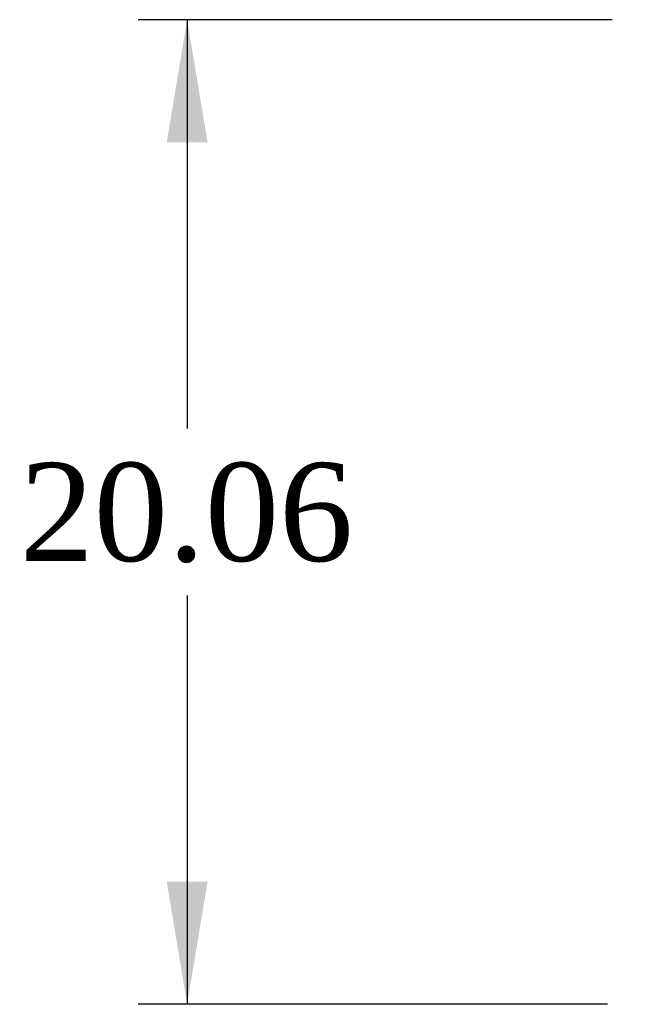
# Model space of a CAD drawing. Header units: inches. Extents: x 1 to 359, y -2 to 239.
# Tile 26 of 53: x 89 to 102, y 195 to 215. Entities that reach past the tile are written whole.
import ezdxf
from ezdxf.enums import TextEntityAlignment as Align

# ---------------------------------------------------------------- set-up
doc = ezdxf.new("R2010")
doc.units = ezdxf.units.IN
doc.header["$MEASUREMENT"] = 0
doc.layers.add('Default', color=7, linetype='Continuous')
doc.styles.add('SEACAD_Times_New_Roman', font='times.ttf')
doc.dimstyles.new('HAMMOND_(STH_-_540x360)', dxfattribs={"dimtxt": 2, "dimasz": 2.5, "dimexe": 1, "dimexo": 1, "dimgap": 0.5, "dimtad": 0, "dimtih": 1, "dimtoh": 1, "dimzin": 0, "dimdsep": 46, "dimtxsty": 'SEACAD_Times_New_Roman', "dimblk1": '_SE_FILLED', "dimblk2": '_SE_FILLED', "dimsah": 1, "dimcen": 1, "dimadec": 0, "dimazin": 0, "dimtfac": 0.8, "dimtofl": 0, "dimtmove": 0, "dimatfit": 3, "dimfxl": 1, "dimtolj": 1, "dimtzin": 0, "dimarcsym": 0})

# ---------------------------------------------------------------- blocks, each defined once
blk = doc.blocks.new('DMBLK147')
at = {"layer": 'Default', "linetype": 'Continuous', "transparency": 16777216}
for points in [[(92.317, 212.493), (93.151, 212.493), (92.734, 214.993)], [(92.317, 197.433), (92.734, 194.933), (93.151, 197.433)]]:
    blk.add_hatch(color=7, dxfattribs=at).paths.add_polyline_path(points)
at = {"layer": 'Default', "color": 7, "linetype": 'Continuous', "transparency": 16777216}
for p, q in [((101.394, 214.993), (91.734, 214.993)), ((92.734, 214.993), (92.734, 206.663)), ((92.734, 203.263), (92.734, 194.933)), ((101.299, 194.933), (91.734, 194.933))]:
    blk.add_line(p, q, dxfattribs=at)
at = {"layer": 'Default', "color": 7, "linetype": 'Continuous', "transparency": 16777216, "style": 'SEACAD_Times_New_Roman'}
blk.add_text('20.06', height=2, dxfattribs=at).set_placement((89.322, 205.963), align=Align.TOP_LEFT)
blk = doc.blocks.new('_SE_FILLED')
at = {"color": 0}
blk.add_line((0, 0), (-1, 0), dxfattribs=at)
blk.add_solid([(0, 0), (-1, -0.1665), (-1, 0.1665), (0, 0)], dxfattribs=at)

msp = doc.modelspace()

# ---------------------------------------------------------------- dimensions: what is measured, and where the dimension line sits
at = {"layer": 'Default', "color": 7, "linetype": 'Continuous'}
dim = msp.add_linear_dim(base=(92.734, 214.993), p1=(102.394, 214.993), p2=(102.299, 194.933), angle=269.7287, text='\\A1;<>', dimstyle='HAMMOND_(STH_-_540x360)', dxfattribs=at)
dim.commit()
dim.dimension.update_dxf_attribs({"geometry": 'DMBLK147', "text_midpoint": (92.734, 204.963), "dimtype": 161})

doc.saveas('drawing.dxf')
